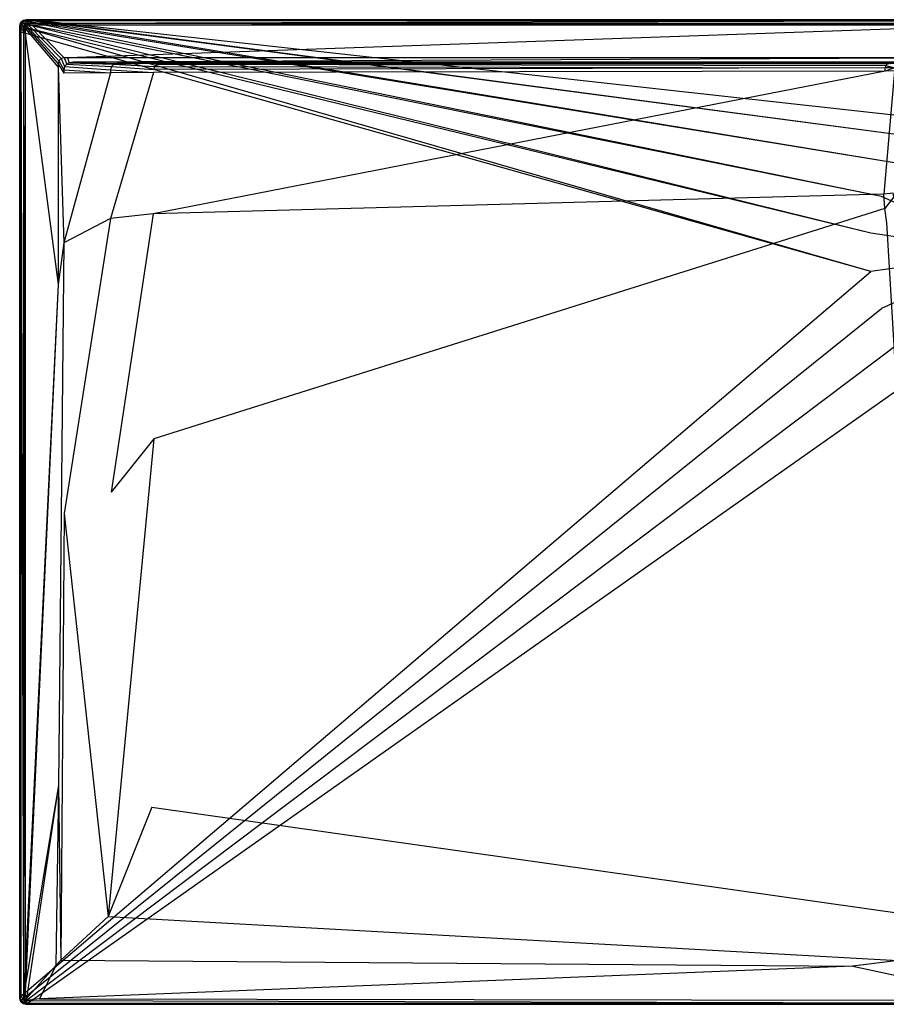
# Model space of a CAD drawing. Extents: x 0 to 1.8, y -0.9 to 0.
# Tile 1 of 8: x 0 to 0.79, y -0.9 to 0. Entities that reach past the tile are written whole.
import ezdxf

# ---------------------------------------------------------------- set-up
doc = ezdxf.new("R2010")
doc.units = 0
doc.layers.add('L0_WANNE_N_UDA1890ARA215V___0__', color=7, linetype='CONTINUOUS')

msp = doc.modelspace()

# ---------------------------------------------------------------- linework, layer by layer
at = {"layer": 'L0_WANNE_N_UDA1890ARA215V___0__', "color": 8}
for points, invisible_edges in [([(0.003013, -0.000802, 0.000751), (0.006025, 0, 0.01035), (0.006025, 0, 0.000751), (0.003013, -0.000802, 0.000751)], 13), ([(0.006025, 0, 0.01035), (0.003013, -0.000802, 0.000751), (0.003013, -0.000802, 0.01035), (0.006025, 0, 0.01035)], 14), ([(0.006025, 0), (0.003561, -0.001038), (0.003013, -0.000802), (0.006025, 0)], 13), ([(0.003013, -0.000802, 0.0115), (0.006025, 0, 0.01035), (0.003013, -0.000802, 0.01035), (0.003013, -0.000802, 0.0115)], 13), ([(0.006025, 0, 0.01035), (0.003013, -0.000802, 0.0115), (0.006025, 0, 0.0115), (0.006025, 0, 0.01035)], 14), ([(0.003571, -0.001763, 0.013975), (0.006025, 0, 0.0115), (0.003013, -0.000802, 0.0115), (0.003571, -0.001763, 0.013975)], 14), ([(0.003013, -0.000802), (0.006025, 0, 0.000751), (0.006025, 0), (0.003013, -0.000802)], 13), ([(0.006025, 0, 0.000751), (0.003013, -0.000802), (0.003013, -0.000802, 0.000751), (0.006025, 0, 0.000751)], 14), ([(0.003561, -0.001038), (0.006025, 0), (0.006616, -0.000196), (0.003561, -0.001038)], 14), ([(0.006162, -0.001036, 0.013975), (0.006025, 0, 0.0115), (0.003571, -0.001763, 0.013975), (0.006162, -0.001036, 0.013975)], 14), ([(0.006025, 0, 0.000751), (0.009788, 0), (0.006025, 0), (0.006025, 0, 0.000751)], 13), ([(0.009788, 0), (0.006025, 0, 0.000751), (0.009765, 0, 0.000751), (0.009788, 0)], 14), ([(0.009788, 0), (0.006616, -0.000196), (0.006025, 0), (0.009788, 0)], 13), ([(0.006025, 0, 0.000751), (0.009472, 0, 0.010344), (0.009765, 0, 0.000751), (0.006025, 0, 0.000751)], 13), ([(0.009472, 0, 0.010344), (0.006025, 0, 0.000751), (0.006025, 0, 0.01035), (0.009472, 0, 0.010344)], 14), ([(0.006025, 0, 0.01035), (0.009436, 0, 0.0115), (0.009472, 0, 0.010344), (0.006025, 0, 0.01035)], 13), ([(0.009436, 0, 0.0115), (0.006025, 0, 0.01035), (0.006025, 0, 0.0115), (0.009436, 0, 0.0115)], 14), ([(0.006162, -0.001036, 0.013975), (0.009436, 0, 0.0115), (0.006025, 0, 0.0115), (0.006162, -0.001036, 0.013975)], 13), ([(0.009436, 0, 0.0115), (0.006162, -0.001036, 0.013975), (0.009572, -0.001035, 0.013975), (0.009436, 0, 0.0115)], 14), ([(0.006616, -0.000196), (0.009788, 0), (0.010429, -0.00017), (0.006616, -0.000196)], 14), ([(0.009572, -0.001035, 0.013975), (0.9, 0, 0.0115), (0.009436, 0, 0.0115), (0.009572, -0.001035, 0.013975)], 13), ([(0.9, 0, 0.0115), (0.009472, 0, 0.010344), (0.009436, 0, 0.0115), (0.9, 0, 0.0115)], 14), ([(0.9, 0, 0.009683), (0.009765, 0, 0.000751), (0.009472, 0, 0.010344), (0.9, 0, 0.009683)], 14), ([(0.009472, 0, 0.010344), (0.9, 0, 0.0115), (0.9, 0, 0.009683), (0.009472, 0, 0.010344)], 13), ([(0.9, 0, 0.0115), (0.009572, -0.001035, 0.013975), (0.9, -0.001023, 0.013975), (0.9, 0, 0.0115)], 14), ([(0.009765, 0, 0.000751), (0.9, 0), (0.009788, 0), (0.009765, 0, 0.000751)], 13), ([(0.9, 0), (0.009765, 0, 0.000751), (0.9, 0, 0.000703), (0.9, 0)], 14), ([(0.009765, 0, 0.000751), (0.9, 0, 0.009683), (0.9, 0, 0.000703), (0.009765, 0, 0.000751)], 13), ([(0.9, 0), (0.010429, -0.00017), (0.009788, 0), (0.9, 0)], 13), ([(0.010429, -0.00017), (0.9, 0), (0.9, -0.000161), (0.010429, -0.00017)], 14), ([(0.000807, -0.002995, 0.01035), (0, -0.005989, 0.000751), (0, -0.005989, 0.01035), (0.000807, -0.002995, 0.01035)], 13), ([(0, -0.005989, 0.000751), (0.000807, -0.002995, 0.01035), (0.000807, -0.002995, 0.000751), (0, -0.005989, 0.000751)], 14), ([(0.000807, -0.002995), (0.000501, -0.006329), (0, -0.005989), (0.000807, -0.002995)], 13), ([(0.000807, -0.002995, 0.0115), (0, -0.005989, 0.01035), (0, -0.005989, 0.0115), (0.000807, -0.002995, 0.0115)], 13), ([(0, -0.005989, 0.01035), (0.000807, -0.002995, 0.0115), (0.000807, -0.002995, 0.01035), (0, -0.005989, 0.01035)], 14), ([(0.000807, -0.002995, 0.0115), (0, -0.005989, 0.0115), (0.001042, -0.006126, 0.013975), (0.000807, -0.002995, 0.0115)], 14), ([(0, -0.005989, 0.000751), (0.000807, -0.002995), (0, -0.005989), (0, -0.005989, 0.000751)], 13), ([(0.000807, -0.002995), (0, -0.005989, 0.000751), (0.000807, -0.002995, 0.000751), (0.000807, -0.002995)], 14), ([(0, -0.010762, 0.000751), (0, -0.005989), (0, -0.010762), (0, -0.010762, 0.000751)], 13), ([(0, -0.005989), (0, -0.010762, 0.000751), (0, -0.005989, 0.000751), (0, -0.005989)], 14), ([(0, -0.005989), (0.000501, -0.011157), (0, -0.010762), (0, -0.005989)], 13), ([(0.000501, -0.011157), (0, -0.005989), (0.000501, -0.006329), (0.000501, -0.011157)], 14), ([(0, -0.005989, 0.01035), (0, -0.010762, 0.000751), (0, -0.010762, 0.01035), (0, -0.005989, 0.01035)], 13), ([(0, -0.010762, 0.000751), (0, -0.005989, 0.01035), (0, -0.005989, 0.000751), (0, -0.010762, 0.000751)], 14), ([(0, -0.010762, 0.0115), (0.001042, -0.006126, 0.013975), (0, -0.005989, 0.0115), (0, -0.010762, 0.0115)], 14), ([(0, -0.010762, 0.0115), (0, -0.005989, 0.01035), (0, -0.010762, 0.01035), (0, -0.010762, 0.0115)], 13), ([(0, -0.005989, 0.01035), (0, -0.010762, 0.0115), (0, -0.005989, 0.0115), (0, -0.005989, 0.01035)], 14), ([(0.001042, -0.006126, 0.013975), (0, -0.010762, 0.0115), (0.001042, -0.010897, 0.013975), (0.001042, -0.006126, 0.013975)], 13), ([(0.000501, -0.006329), (0.000807, -0.002995), (0.001325, -0.00328), (0.000501, -0.006329)], 14), ([(0.001325, -0.00328), (0.777469, -0.19523), (0.000501, -0.006329), (0.001325, -0.00328)], 13), ([(0.000501, -0.006329), (0.777469, -0.230255), (0.000501, -0.011157), (0.000501, -0.006329)], 13), ([(0.777469, -0.230255), (0.000501, -0.006329), (0.777469, -0.19523), (0.777469, -0.230255)], 14), ([(0.000807, -0.002995, 0.000751), (0.003013, -0.000802, 0.01035), (0.003013, -0.000802, 0.000751), (0.000807, -0.002995, 0.000751)], 13), ([(0.003013, -0.000802, 0.01035), (0.000807, -0.002995, 0.000751), (0.000807, -0.002995, 0.01035), (0.003013, -0.000802, 0.01035)], 14), ([(0.003013, -0.000802), (0.001325, -0.00328), (0.000807, -0.002995), (0.003013, -0.000802)], 13), ([(0.000807, -0.002995, 0.01035), (0.003013, -0.000802, 0.0115), (0.003013, -0.000802, 0.01035), (0.000807, -0.002995, 0.01035)], 13), ([(0.003013, -0.000802, 0.0115), (0.000807, -0.002995, 0.01035), (0.000807, -0.002995, 0.0115), (0.003013, -0.000802, 0.0115)], 14), ([(0.000807, -0.002995, 0.0115), (0.003571, -0.001763, 0.013975), (0.003013, -0.000802, 0.0115), (0.000807, -0.002995, 0.0115)], 13), ([(0.000807, -0.002995), (0.003013, -0.000802, 0.000751), (0.003013, -0.000802), (0.000807, -0.002995)], 13), ([(0.003013, -0.000802, 0.000751), (0.000807, -0.002995), (0.000807, -0.002995, 0.000751), (0.003013, -0.000802, 0.000751)], 14), ([(0.003571, -0.001763, 0.013975), (0.000807, -0.002995, 0.0115), (0.001774, -0.00355, 0.013975), (0.003571, -0.001763, 0.013975)], 14), ([(0.000807, -0.002995, 0.0115), (0.001042, -0.006126, 0.013975), (0.001774, -0.00355, 0.013975), (0.000807, -0.002995, 0.0115)], 14), ([(0.003515, -0.006449, 0.015), (0.001774, -0.00355, 0.013975), (0.001042, -0.006126, 0.013975), (0.003515, -0.006449, 0.015)], 13), ([(0.003515, -0.011217, 0.015), (0.001042, -0.006126, 0.013975), (0.001042, -0.010897, 0.013975), (0.003515, -0.011217, 0.015)], 13), ([(0.001042, -0.006126, 0.013975), (0.003515, -0.011217, 0.015), (0.003515, -0.006449, 0.015), (0.001042, -0.006126, 0.013975)], 14), ([(0.001325, -0.00328), (0.003013, -0.000802), (0.003561, -0.001038), (0.001325, -0.00328)], 14), ([(0.003561, -0.001038), (0.787396, -0.161625), (0.001325, -0.00328), (0.003561, -0.001038)], 13), ([(0.777469, -0.19523), (0.001325, -0.00328), (0.787396, -0.161625), (0.777469, -0.19523)], 14), ([(0.003958, -0.004803, 0.015), (0.003571, -0.001763, 0.013975), (0.001774, -0.00355, 0.013975), (0.003958, -0.004803, 0.015)], 13), ([(0.001774, -0.00355, 0.013975), (0.003515, -0.006449, 0.015), (0.003958, -0.004803, 0.015), (0.001774, -0.00355, 0.013975)], 14), ([(0.00494, -0.007984, 0.015), (0.003958, -0.004803, 0.015), (0.003515, -0.006449, 0.015), (0.00494, -0.007984, 0.015)], 13), ([(0.00494, -0.012593, 0.015), (0.003515, -0.006449, 0.015), (0.003515, -0.011217, 0.015), (0.00494, -0.012593, 0.015)], 13), ([(0.003515, -0.006449, 0.015), (0.00494, -0.012593, 0.015), (0.00494, -0.007984, 0.015), (0.003515, -0.006449, 0.015)], 14), ([(0.006616, -0.000196), (0.806445, -0.13216), (0.003561, -0.001038), (0.006616, -0.000196)], 13), ([(0.787396, -0.161625), (0.003561, -0.001038), (0.806445, -0.13216), (0.787396, -0.161625)], 14), ([(0.004832, -0.003935, 0.015), (0.006162, -0.001036, 0.013975), (0.003571, -0.001763, 0.013975), (0.004832, -0.003935, 0.015)], 13), ([(0.003571, -0.001763, 0.013975), (0.003958, -0.004803, 0.015), (0.004832, -0.003935, 0.015), (0.003571, -0.001763, 0.013975)], 14), ([(0.005398, -0.006285, 0.015), (0.004832, -0.003935, 0.015), (0.003958, -0.004803, 0.015), (0.005398, -0.006285, 0.015)], 13), ([(0.003958, -0.004803, 0.015), (0.00494, -0.007984, 0.015), (0.005398, -0.006285, 0.015), (0.003958, -0.004803, 0.015)], 14), ([(0.006162, -0.001036, 0.013975), (0.004832, -0.003935, 0.015), (0.006488, -0.003494, 0.015), (0.006162, -0.001036, 0.013975)], 14), ([(0.006323, -0.005365, 0.015), (0.006488, -0.003494, 0.015), (0.004832, -0.003935, 0.015), (0.006323, -0.005365, 0.015)], 13), ([(0.004832, -0.003935, 0.015), (0.005398, -0.006285, 0.015), (0.006323, -0.005365, 0.015), (0.004832, -0.003935, 0.015)], 14), ([(0.035078, -0.040437, 0.015), (0.005398, -0.006285, 0.015), (0.00494, -0.007984, 0.015), (0.035078, -0.040437, 0.015)], 13), ([(0.035078, -0.043536, 0.015), (0.00494, -0.007984, 0.015), (0.00494, -0.012593, 0.015), (0.035078, -0.043536, 0.015)], 13), ([(0.00494, -0.007984, 0.015), (0.035078, -0.043536, 0.015), (0.035078, -0.040437, 0.015), (0.00494, -0.007984, 0.015)], 14), ([(0.035835, -0.03763, 0.015), (0.006323, -0.005365, 0.015), (0.005398, -0.006285, 0.015), (0.035835, -0.03763, 0.015)], 13), ([(0.005398, -0.006285, 0.015), (0.035078, -0.040437, 0.015), (0.035835, -0.03763, 0.015), (0.005398, -0.006285, 0.015)], 14), ([(0.006488, -0.003494, 0.015), (0.009572, -0.001035, 0.013975), (0.006162, -0.001036, 0.013975), (0.006488, -0.003494, 0.015)], 13), ([(0.006488, -0.003494, 0.015), (0.006323, -0.005365, 0.015), (0.008032, -0.00491, 0.015), (0.006488, -0.003494, 0.015)], 14), ([(0.037855, -0.035621, 0.015), (0.008032, -0.00491, 0.015), (0.006323, -0.005365, 0.015), (0.037855, -0.035621, 0.015)], 13), ([(0.006323, -0.005365, 0.015), (0.035835, -0.03763, 0.015), (0.037855, -0.035621, 0.015), (0.006323, -0.005365, 0.015)], 14), ([(0.009572, -0.001035, 0.013975), (0.006488, -0.003494, 0.015), (0.009895, -0.003494, 0.015), (0.009572, -0.001035, 0.013975)], 14), ([(0.008032, -0.00491, 0.015), (0.009895, -0.003494, 0.015), (0.006488, -0.003494, 0.015), (0.008032, -0.00491, 0.015)], 13), ([(0.010429, -0.00017), (0.833073, -0.109224), (0.006616, -0.000196), (0.010429, -0.00017)], 13), ([(0.806445, -0.13216), (0.006616, -0.000196), (0.833073, -0.109224), (0.806445, -0.13216)], 14), ([(0.009895, -0.003494, 0.015), (0.008032, -0.00491, 0.015), (0.011425, -0.00491, 0.015), (0.009895, -0.003494, 0.015)], 14), ([(0.04068, -0.034869, 0.015), (0.011425, -0.00491, 0.015), (0.008032, -0.00491, 0.015), (0.04068, -0.034869, 0.015)], 13), ([(0.008032, -0.00491, 0.015), (0.037855, -0.035621, 0.015), (0.04068, -0.034869, 0.015), (0.008032, -0.00491, 0.015)], 14), ([(0.009895, -0.003494, 0.015), (0.9, -0.001023, 0.013975), (0.009572, -0.001035, 0.013975), (0.009895, -0.003494, 0.015)], 13), ([(0.9, -0.001023, 0.013975), (0.009895, -0.003494, 0.015), (0.9, -0.003494, 0.015), (0.9, -0.001023, 0.013975)], 14), ([(0.011425, -0.00491, 0.015), (0.9, -0.003494, 0.015), (0.009895, -0.003494, 0.015), (0.011425, -0.00491, 0.015)], 13), ([(0.9, -0.000161), (0.865124, -0.094674), (0.010429, -0.00017), (0.9, -0.000161)], 13), ([(0.833073, -0.109224), (0.010429, -0.00017), (0.865124, -0.094674), (0.833073, -0.109224)], 14), ([(0.9, -0.003494, 0.015), (0.011425, -0.00491, 0.015), (0.9, -0.00491, 0.015), (0.9, -0.003494, 0.015)], 14), ([(0.043792, -0.034869, 0.015), (0.9, -0.00491, 0.015), (0.011425, -0.00491, 0.015), (0.043792, -0.034869, 0.015)], 13), ([(0.011425, -0.00491, 0.015), (0.04068, -0.034869, 0.015), (0.043792, -0.034869, 0.015), (0.011425, -0.00491, 0.015)], 14), ([(0.9, -0.00491, 0.015), (0.043792, -0.034869, 0.015), (0.9, -0.034869, 0.015), (0.9, -0.00491, 0.015)], 14), ([(0, -0.894011, 0.000751), (0, -0.010762), (0, -0.894011), (0, -0.894011, 0.000751)], 13), ([(0, -0.010762), (0, -0.894011, 0.000751), (0, -0.010762, 0.000751), (0, -0.010762)], 14), ([(0, -0.010762), (0.000519, -0.893061), (0, -0.894011), (0, -0.010762)], 13), ([(0.000519, -0.893061), (0, -0.010762), (0.000501, -0.011157), (0.000519, -0.893061)], 14), ([(0, -0.010762, 0.01035), (0, -0.894011, 0.000751), (0, -0.894011, 0.01035), (0, -0.010762, 0.01035)], 13), ([(0, -0.894011, 0.000751), (0, -0.010762, 0.01035), (0, -0.010762, 0.000751), (0, -0.894011, 0.000751)], 14), ([(0.001042, -0.893874, 0.013975), (0, -0.010762, 0.0115), (0, -0.894011, 0.0115), (0.001042, -0.893874, 0.013975)], 13), ([(0, -0.010762, 0.0115), (0.001042, -0.893874, 0.013975), (0.001042, -0.010897, 0.013975), (0, -0.010762, 0.0115)], 14), ([(0, -0.010762, 0.0115), (0, -0.894011, 0.01035), (0, -0.894011, 0.0115), (0, -0.010762, 0.0115)], 13), ([(0, -0.894011, 0.01035), (0, -0.010762, 0.0115), (0, -0.010762, 0.01035), (0, -0.894011, 0.01035)], 14), ([(0.777469, -0.230255), (0.000519, -0.893061), (0.000501, -0.011157), (0.777469, -0.230255)], 13), ([(0.003515, -0.893551, 0.015), (0.001042, -0.010897, 0.013975), (0.001042, -0.893874, 0.013975), (0.003515, -0.893551, 0.015)], 13), ([(0.001042, -0.010897, 0.013975), (0.003515, -0.893551, 0.015), (0.003515, -0.011217, 0.015), (0.001042, -0.010897, 0.013975)], 14), ([(0.00494, -0.868921, 0.015), (0.003515, -0.011217, 0.015), (0.003515, -0.893551, 0.015), (0.00494, -0.868921, 0.015)], 13), ([(0.003515, -0.011217, 0.015), (0.00494, -0.868921, 0.015), (0.00494, -0.012593, 0.015), (0.003515, -0.011217, 0.015)], 14), ([(0.035078, -0.24196, 0.015), (0.00494, -0.012593, 0.015), (0.00494, -0.868921, 0.015), (0.035078, -0.24196, 0.015)], 13), ([(0.00494, -0.012593, 0.015), (0.035078, -0.24196, 0.015), (0.035078, -0.043536, 0.015), (0.00494, -0.012593, 0.015)], 14), ([(0.040976, -0.042924, 0.015), (0.037855, -0.035621, 0.015), (0.035835, -0.03763, 0.015), (0.040976, -0.042924, 0.015)], 13), ([(0.043181, -0.040731, 0.015), (0.04068, -0.034869, 0.015), (0.037855, -0.035621, 0.015), (0.043181, -0.040731, 0.015)], 13), ([(0.037855, -0.035621, 0.015), (0.040976, -0.042924, 0.015), (0.043181, -0.040731, 0.015), (0.037855, -0.035621, 0.015)], 14), ([(0.04068, -0.034869, 0.015), (0.043181, -0.040731, 0.015), (0.045276, -0.039364, 0.015), (0.04068, -0.034869, 0.015)], 14), ([(0.045276, -0.039364, 0.015), (0.043792, -0.034869, 0.015), (0.04068, -0.034869, 0.015), (0.045276, -0.039364, 0.015)], 13), ([(0.049259, -0.03886, 0.015), (0.9, -0.034869, 0.015), (0.043792, -0.034869, 0.015), (0.049259, -0.03886, 0.015)], 13), ([(0.043792, -0.034869, 0.015), (0.045276, -0.039364, 0.015), (0.049259, -0.03886, 0.015), (0.043792, -0.034869, 0.015)], 14), ([(0.9, -0.034869, 0.015), (0.049259, -0.03886, 0.015), (0.9, -0.038963, 0.015), (0.9, -0.034869, 0.015)], 14), ([(0.040169, -0.045918, 0.015), (0.035835, -0.03763, 0.015), (0.035078, -0.040437, 0.015), (0.040169, -0.045918, 0.015)], 13), ([(0.040169, -0.048762, 0.015), (0.035078, -0.040437, 0.015), (0.035078, -0.043536, 0.015), (0.040169, -0.048762, 0.015)], 13), ([(0.035078, -0.040437, 0.015), (0.040169, -0.048762, 0.015), (0.040169, -0.045918, 0.015), (0.035078, -0.040437, 0.015)], 14), ([(0.040169, -0.204057, 0.015), (0.035078, -0.043536, 0.015), (0.035078, -0.24196, 0.015), (0.040169, -0.204057, 0.015)], 13), ([(0.035078, -0.043536, 0.015), (0.040169, -0.204057, 0.015), (0.040169, -0.048762, 0.015), (0.035078, -0.043536, 0.015)], 14), ([(0.035835, -0.03763, 0.015), (0.040169, -0.045918, 0.015), (0.040976, -0.042924, 0.015), (0.035835, -0.03763, 0.015)], 14), ([(0.083089, -0.045784, 0.014865), (0.040976, -0.042924, 0.015), (0.040169, -0.045918, 0.015), (0.083089, -0.045784, 0.014865)], 13), ([(0.083878, -0.042857, 0.014864), (0.043181, -0.040731, 0.015), (0.040976, -0.042924, 0.015), (0.083878, -0.042857, 0.014864)], 13), ([(0.040976, -0.042924, 0.015), (0.083089, -0.045784, 0.014865), (0.083878, -0.042857, 0.014864), (0.040976, -0.042924, 0.015)], 14), ([(0.086034, -0.040713, 0.014862), (0.045276, -0.039364, 0.015), (0.043181, -0.040731, 0.015), (0.086034, -0.040713, 0.014862)], 13), ([(0.043181, -0.040731, 0.015), (0.083878, -0.042857, 0.014864), (0.086034, -0.040713, 0.014862), (0.043181, -0.040731, 0.015)], 14), ([(0.088979, -0.039929, 0.014861), (0.049259, -0.03886, 0.015), (0.045276, -0.039364, 0.015), (0.088979, -0.039929, 0.014861)], 13), ([(0.045276, -0.039364, 0.015), (0.086034, -0.040713, 0.014862), (0.088979, -0.039929, 0.014861), (0.045276, -0.039364, 0.015)], 14), ([(0.9, -0.038963, 0.015), (0.049259, -0.03886, 0.015), (0.9, -0.039929, 0.014301), (0.9, -0.038963, 0.015)], 14), ([(0.9, -0.039929, 0.014301), (0.049259, -0.03886, 0.015), (0.091894, -0.039562, 0.014861), (0.9, -0.039929, 0.014301)], 14), ([(0.049259, -0.03886, 0.015), (0.088979, -0.039929, 0.014861), (0.091894, -0.039562, 0.014861), (0.049259, -0.03886, 0.015)], 14), ([(0.122266, -0.045455, 0.013053), (0.083878, -0.042857, 0.014864), (0.083089, -0.045784, 0.014865), (0.122266, -0.045455, 0.013053)], 13), ([(0.12301, -0.042692, 0.013049), (0.086034, -0.040713, 0.014862), (0.083878, -0.042857, 0.014864), (0.12301, -0.042692, 0.013049)], 13), ([(0.083878, -0.042857, 0.014864), (0.122266, -0.045455, 0.013053), (0.12301, -0.042692, 0.013049), (0.083878, -0.042857, 0.014864)], 14), ([(0.127825, -0.039929, 0.013113), (0.088979, -0.039929, 0.014861), (0.086034, -0.040713, 0.014862), (0.127825, -0.039929, 0.013113)], 14), ([(0.127825, -0.039929, 0.013113), (0.086034, -0.040713, 0.014862), (0.125045, -0.040669, 0.013045), (0.127825, -0.039929, 0.013113)], 14), ([(0.086034, -0.040713, 0.014862), (0.12301, -0.042692, 0.013049), (0.125045, -0.040669, 0.013045), (0.086034, -0.040713, 0.014862)], 14), ([(0.13037, -0.039628, 0.01323), (0.091894, -0.039562, 0.014861), (0.088979, -0.039929, 0.014861), (0.13037, -0.039628, 0.01323)], 14), ([(0.13037, -0.039628, 0.01323), (0.088979, -0.039929, 0.014861), (0.127825, -0.039929, 0.013113), (0.13037, -0.039628, 0.01323)], 14), ([(0.091894, -0.039562, 0.014861), (0.9, -0.039929, 0.012843), (0.9, -0.039929, 0.014301), (0.091894, -0.039562, 0.014861)], 14), ([(0.091894, -0.039562, 0.014861), (0.13037, -0.039628, 0.01323), (0.9, -0.039929, 0.012843), (0.091894, -0.039562, 0.014861)], 14), ([(0.790621, -0.044025, 0.00519), (0.12301, -0.042692, 0.013049), (0.122266, -0.045455, 0.013053), (0.790621, -0.044025, 0.00519)], 13), ([(0.790621, -0.044025, 0.00519), (0.122266, -0.045455, 0.013053), (0.122266, -0.048312, 0.013062), (0.790621, -0.044025, 0.00519)], 14), ([(0.790621, -0.04692, 0.005227), (0.790621, -0.044025, 0.00519), (0.122266, -0.048312, 0.013062), (0.790621, -0.04692, 0.005227)], 14), ([(0.791173, -0.041977, 0.005174), (0.125045, -0.040669, 0.013045), (0.12301, -0.042692, 0.013049), (0.791173, -0.041977, 0.005174)], 13), ([(0.12301, -0.042692, 0.013049), (0.790621, -0.044025, 0.00519), (0.791173, -0.041977, 0.005174), (0.12301, -0.042692, 0.013049)], 14), ([(0.794741, -0.039929, 0.005528), (0.127825, -0.039929, 0.013113), (0.125045, -0.040669, 0.013045), (0.794741, -0.039929, 0.005528)], 14), ([(0.794741, -0.039929, 0.005528), (0.125045, -0.040669, 0.013045), (0.792681, -0.040478, 0.005156), (0.794741, -0.039929, 0.005528)], 14), ([(0.125045, -0.040669, 0.013045), (0.791173, -0.041977, 0.005174), (0.792681, -0.040478, 0.005156), (0.125045, -0.040669, 0.013045)], 14), ([(0.795682, -0.039915, 0.00671), (0.13037, -0.039628, 0.01323), (0.127825, -0.039929, 0.013113), (0.795682, -0.039915, 0.00671)], 14), ([(0.127825, -0.039929, 0.013113), (0.794741, -0.039929, 0.005528), (0.795682, -0.039915, 0.00671), (0.127825, -0.039929, 0.013113)], 14), ([(0.13037, -0.039628, 0.01323), (0.9, -0.039929, 0.007258), (0.9, -0.039929, 0.012843), (0.13037, -0.039628, 0.01323)], 14), ([(0.13037, -0.039628, 0.01323), (0.795682, -0.039915, 0.00671), (0.9, -0.039929, 0.007258), (0.13037, -0.039628, 0.01323)], 14), ([(0.799128, -0.043953, 0.004797), (0.791173, -0.041977, 0.005174), (0.790621, -0.044025, 0.00519), (0.799128, -0.043953, 0.004797)], 13), ([(0.790621, -0.04692, 0.005227), (0.799128, -0.043953, 0.004797), (0.790621, -0.044025, 0.00519), (0.790621, -0.04692, 0.005227)], 13), ([(0.799128, -0.043953, 0.004797), (0.790621, -0.04692, 0.005227), (0.799128, -0.046851, 0.004835), (0.799128, -0.043953, 0.004797)], 14), ([(0.79967, -0.041941, 0.00478), (0.792681, -0.040478, 0.005156), (0.791173, -0.041977, 0.005174), (0.79967, -0.041941, 0.00478)], 13), ([(0.791173, -0.041977, 0.005174), (0.799128, -0.043953, 0.004797), (0.79967, -0.041941, 0.00478), (0.791173, -0.041977, 0.005174)], 14), ([(0.040169, -0.045918, 0.015), (0.083089, -0.048632, 0.014867), (0.083089, -0.045784, 0.014865), (0.040169, -0.045918, 0.015)], 14), ([(0.083089, -0.048632, 0.014867), (0.040169, -0.045918, 0.015), (0.040169, -0.048762, 0.015), (0.083089, -0.048632, 0.014867)], 13), ([(0.083089, -0.048632, 0.014867), (0.040169, -0.048762, 0.015), (0.040169, -0.204057, 0.015), (0.083089, -0.048632, 0.014867)], 14), ([(0.083089, -0.048632, 0.014867), (0.040169, -0.204057, 0.015), (0.083089, -0.181676, 0.014968), (0.083089, -0.048632, 0.014867)], 14), ([(0.083089, -0.045784, 0.014865), (0.122266, -0.048312, 0.013062), (0.122266, -0.045455, 0.013053), (0.083089, -0.045784, 0.014865)], 14), ([(0.122266, -0.048312, 0.013062), (0.083089, -0.045784, 0.014865), (0.083089, -0.048632, 0.014867), (0.122266, -0.048312, 0.013062)], 13), ([(0.122266, -0.048312, 0.013062), (0.083089, -0.048632, 0.014867), (0.083089, -0.181676, 0.014968), (0.122266, -0.048312, 0.013062)], 14), ([(0.122266, -0.048312, 0.013062), (0.083089, -0.181676, 0.014968), (0.122072, -0.177515, 0.0134), (0.122266, -0.048312, 0.013062)], 14), ([(0.790621, -0.04692, 0.005227), (0.122266, -0.048312, 0.013062), (0.122072, -0.177515, 0.0134), (0.790621, -0.04692, 0.005227)], 14), ([(0.790621, -0.04692, 0.005227), (0.122072, -0.177515, 0.0134), (0.789587, -0.159456, 0.006596), (0.790621, -0.04692, 0.005227)], 14), ([(0.799128, -0.046851, 0.004835), (0.790621, -0.04692, 0.005227), (0.789587, -0.159456, 0.006596), (0.799128, -0.046851, 0.004835)], 14), ([(0.799128, -0.046851, 0.004835), (0.789587, -0.159456, 0.006596), (0.798053, -0.158552, 0.006256), (0.799128, -0.046851, 0.004835)], 14), ([(0.9, -0.212743), (0.787396, -0.161625), (0.806445, -0.13216), (0.9, -0.212743)], 14), ([(0.789587, -0.159456, 0.006596), (0.122072, -0.177515, 0.0134), (0.122498, -0.383199, 0.013404), (0.789587, -0.159456, 0.006596)], 14), ([(0.790238, -0.17248, 0.006611), (0.789587, -0.159456, 0.006596), (0.122498, -0.383199, 0.013404), (0.790238, -0.17248, 0.006611)], 14), ([(0.9, -0.212743), (0.777469, -0.19523), (0.787396, -0.161625), (0.9, -0.212743)], 14), ([(0.798053, -0.158552, 0.006256), (0.789587, -0.159456, 0.006596), (0.790238, -0.17248, 0.006611), (0.798053, -0.158552, 0.006256)], 14), ([(0.798715, -0.161937, 0.006272), (0.798053, -0.158552, 0.006256), (0.790238, -0.17248, 0.006611), (0.798715, -0.161937, 0.006272)], 14), ([(0.798715, -0.161937, 0.006272), (0.790238, -0.17248, 0.006611), (0.792281, -0.185532, 0.006629), (0.798715, -0.161937, 0.006272)], 14), ([(0.083463, -0.431748, 0.014969), (0.122072, -0.177515, 0.0134), (0.083089, -0.181676, 0.014968), (0.083463, -0.431748, 0.014969)], 13), ([(0.122072, -0.177515, 0.0134), (0.083463, -0.431748, 0.014969), (0.122498, -0.383199, 0.013404), (0.122072, -0.177515, 0.0134)], 14), ([(0.790238, -0.17248, 0.006611), (0.122498, -0.383199, 0.013404), (0.120727, -0.719906, 0.013408), (0.790238, -0.17248, 0.006611)], 14), ([(0.792281, -0.185532, 0.006629), (0.790238, -0.17248, 0.006611), (0.120727, -0.719906, 0.013408), (0.792281, -0.185532, 0.006629)], 14), ([(0.040531, -0.451219, 0.015), (0.083089, -0.181676, 0.014968), (0.040169, -0.204057, 0.015), (0.040531, -0.451219, 0.015)], 13), ([(0.083089, -0.181676, 0.014968), (0.040531, -0.451219, 0.015), (0.083463, -0.431748, 0.014969), (0.083089, -0.181676, 0.014968)], 14), ([(0.823842, -0.720383, 0.013423), (0.792281, -0.185532, 0.006629), (0.120727, -0.719906, 0.013408), (0.823842, -0.720383, 0.013423)], 14), ([(0.9, -0.212743), (0.777469, -0.230255), (0.777469, -0.19523), (0.9, -0.212743)], 14), ([(0.035452, -0.699792, 0.015), (0.040169, -0.204057, 0.015), (0.035078, -0.24196, 0.015), (0.035452, -0.699792, 0.015)], 13), ([(0.040169, -0.204057, 0.015), (0.035452, -0.699792, 0.015), (0.040531, -0.451219, 0.015), (0.040169, -0.204057, 0.015)], 14), ([(0.9, -0.212743), (0.787396, -0.263861), (0.777469, -0.230255), (0.9, -0.212743)], 14), ([(0.9, -0.212743), (0.806445, -0.293325), (0.787396, -0.263861), (0.9, -0.212743)], 14), ([(0.000519, -0.893061), (0.777469, -0.230255), (0.787396, -0.263861), (0.000519, -0.893061)], 14), ([(0.00538, -0.881879, 0.015), (0.035078, -0.24196, 0.015), (0.00494, -0.868921, 0.015), (0.00538, -0.881879, 0.015)], 13), ([(0.035078, -0.24196, 0.015), (0.00538, -0.881879, 0.015), (0.035452, -0.699792, 0.015), (0.035078, -0.24196, 0.015)], 14), ([(0.787396, -0.263861), (0.001359, -0.896103), (0.000519, -0.893061), (0.787396, -0.263861)], 13), ([(0.001359, -0.896103), (0.787396, -0.263861), (0.806445, -0.293325), (0.001359, -0.896103)], 14), ([(0.806445, -0.293325), (0.003608, -0.898333), (0.001359, -0.896103), (0.806445, -0.293325)], 13), ([(0.003608, -0.898333), (0.806445, -0.293325), (0.833073, -0.316261), (0.003608, -0.898333)], 14), ([(0.833073, -0.316261), (0.006673, -0.89916), (0.003608, -0.898333), (0.833073, -0.316261)], 13), ([(0.006673, -0.89916), (0.833073, -0.316261), (0.865124, -0.330811), (0.006673, -0.89916)], 14), ([(0.865124, -0.330811), (0.9, -0.899169), (0.006673, -0.89916), (0.865124, -0.330811)], 13), ([(0.122498, -0.383199, 0.013404), (0.083463, -0.431748, 0.014969), (0.080813, -0.819657, 0.01497), (0.122498, -0.383199, 0.013404)], 14), ([(0.122498, -0.383199, 0.013404), (0.080813, -0.819657, 0.01497), (0.120727, -0.719906, 0.013408), (0.122498, -0.383199, 0.013404)], 14), ([(0.040531, -0.451219, 0.015), (0.080813, -0.819657, 0.01497), (0.083463, -0.431748, 0.014969), (0.040531, -0.451219, 0.015)], 14), ([(0.035452, -0.699792, 0.015), (0.037585, -0.859609, 0.015), (0.040531, -0.451219, 0.015), (0.035452, -0.699792, 0.015)], 14), ([(0.080813, -0.819657, 0.01497), (0.040531, -0.451219, 0.015), (0.037585, -0.859609, 0.015), (0.080813, -0.819657, 0.01497)], 13), ([(0.006105, -0.894648, 0.015), (0.035452, -0.699792, 0.015), (0.00538, -0.881879, 0.015), (0.006105, -0.894648, 0.015)], 13), ([(0.035452, -0.699792, 0.015), (0.006105, -0.894648, 0.015), (0.033036, -0.864672, 0.015), (0.035452, -0.699792, 0.015)], 14), ([(0.037585, -0.859609, 0.015), (0.035452, -0.699792, 0.015), (0.033036, -0.864672, 0.015), (0.037585, -0.859609, 0.015)], 13), ([(0.828142, -0.820124, 0.014971), (0.120727, -0.719906, 0.013408), (0.080813, -0.819657, 0.01497), (0.828142, -0.820124, 0.014971)], 13), ([(0.120727, -0.719906, 0.013408), (0.828142, -0.820124, 0.014971), (0.823842, -0.720383, 0.013423), (0.120727, -0.719906, 0.013408)], 14), ([(0.802663, -0.860071, 0.015), (0.080813, -0.819657, 0.01497), (0.037585, -0.859609, 0.015), (0.802663, -0.860071, 0.015)], 13), ([(0.080813, -0.819657, 0.01497), (0.802663, -0.860071, 0.015), (0.828142, -0.820124, 0.014971), (0.080813, -0.819657, 0.01497)], 14), ([(0.761297, -0.865131, 0.015), (0.037585, -0.859609, 0.015), (0.033036, -0.864672, 0.015), (0.761297, -0.865131, 0.015)], 13), ([(0.037585, -0.859609, 0.015), (0.761297, -0.865131, 0.015), (0.802663, -0.860071, 0.015), (0.037585, -0.859609, 0.015)], 14), ([(0.9, -0.865131, 0.015), (0.802663, -0.860071, 0.015), (0.761297, -0.865131, 0.015), (0.9, -0.865131, 0.015)], 13), ([(0.003958, -0.895197, 0.015), (0.00494, -0.868921, 0.015), (0.003515, -0.893551, 0.015), (0.003958, -0.895197, 0.015)], 13), ([(0.00494, -0.868921, 0.015), (0.003958, -0.895197, 0.015), (0.00538, -0.881879, 0.015), (0.00494, -0.868921, 0.015)], 14), ([(0.018068, -0.89509, 0.015), (0.033036, -0.864672, 0.015), (0.006105, -0.894648, 0.015), (0.018068, -0.89509, 0.015)], 13), ([(0.033036, -0.864672, 0.015), (0.018068, -0.89509, 0.015), (0.761297, -0.865131, 0.015), (0.033036, -0.864672, 0.015)], 14), ([(0.9, -0.89509, 0.015), (0.761297, -0.865131, 0.015), (0.018068, -0.89509, 0.015), (0.9, -0.89509, 0.015)], 13), ([(0.761297, -0.865131, 0.015), (0.9, -0.89509, 0.015), (0.9, -0.865131, 0.015), (0.761297, -0.865131, 0.015)], 14), ([(0.004832, -0.896065, 0.015), (0.00538, -0.881879, 0.015), (0.003958, -0.895197, 0.015), (0.004832, -0.896065, 0.015)], 13), ([(0.00538, -0.881879, 0.015), (0.004832, -0.896065, 0.015), (0.006105, -0.894648, 0.015), (0.00538, -0.881879, 0.015)], 14), ([(0.000519, -0.893061), (0.000807, -0.897005), (0, -0.894011), (0.000519, -0.893061)], 13), ([(0.001042, -0.893874, 0.013975), (0, -0.894011, 0.0115), (0.001774, -0.896451, 0.013975), (0.001042, -0.893874, 0.013975)], 14), ([(0.000807, -0.897005, 0.000751), (0, -0.894011), (0.000807, -0.897005), (0.000807, -0.897005, 0.000751)], 13), ([(0, -0.894011), (0.000807, -0.897005, 0.000751), (0, -0.894011, 0.000751), (0, -0.894011)], 14), ([(0, -0.894011, 0.01035), (0.000807, -0.897005, 0.000751), (0.000807, -0.897005, 0.01035), (0, -0.894011, 0.01035)], 13), ([(0.000807, -0.897005, 0.000751), (0, -0.894011, 0.01035), (0, -0.894011, 0.000751), (0.000807, -0.897005, 0.000751)], 14), ([(0, -0.894011, 0.0115), (0.000807, -0.897005, 0.0115), (0.001774, -0.896451, 0.013975), (0, -0.894011, 0.0115)], 14), ([(0, -0.894011, 0.0115), (0.000807, -0.897005, 0.01035), (0.000807, -0.897005, 0.0115), (0, -0.894011, 0.0115)], 13), ([(0.000807, -0.897005, 0.01035), (0, -0.894011, 0.0115), (0, -0.894011, 0.01035), (0.000807, -0.897005, 0.01035)], 14), ([(0.000807, -0.897005), (0.000519, -0.893061), (0.001359, -0.896103), (0.000807, -0.897005)], 14), ([(0.001359, -0.896103), (0.003013, -0.899198), (0.000807, -0.897005), (0.001359, -0.896103)], 13), ([(0.003013, -0.899198, 0.0115), (0.001774, -0.896451, 0.013975), (0.000807, -0.897005, 0.0115), (0.003013, -0.899198, 0.0115)], 13), ([(0.003013, -0.899198), (0.000807, -0.897005, 0.000751), (0.000807, -0.897005), (0.003013, -0.899198)], 13), ([(0.000807, -0.897005, 0.000751), (0.003013, -0.899198), (0.003013, -0.899198, 0.000751), (0.000807, -0.897005, 0.000751)], 14), ([(0.003013, -0.899198, 0.000751), (0.000807, -0.897005, 0.01035), (0.000807, -0.897005, 0.000751), (0.003013, -0.899198, 0.000751)], 13), ([(0.000807, -0.897005, 0.01035), (0.003013, -0.899198, 0.000751), (0.003013, -0.899198, 0.01035), (0.000807, -0.897005, 0.01035)], 14), ([(0.003013, -0.899198, 0.01035), (0.000807, -0.897005, 0.0115), (0.000807, -0.897005, 0.01035), (0.003013, -0.899198, 0.01035)], 13), ([(0.000807, -0.897005, 0.0115), (0.003013, -0.899198, 0.01035), (0.003013, -0.899198, 0.0115), (0.000807, -0.897005, 0.0115)], 14), ([(0.001774, -0.896451, 0.013975), (0.003515, -0.893551, 0.015), (0.001042, -0.893874, 0.013975), (0.001774, -0.896451, 0.013975)], 13), ([(0.003013, -0.899198), (0.001359, -0.896103), (0.003608, -0.898333), (0.003013, -0.899198)], 14), ([(0.003515, -0.893551, 0.015), (0.001774, -0.896451, 0.013975), (0.003958, -0.895197, 0.015), (0.003515, -0.893551, 0.015)], 14), ([(0.003571, -0.898237, 0.013975), (0.003958, -0.895197, 0.015), (0.001774, -0.896451, 0.013975), (0.003571, -0.898237, 0.013975)], 13), ([(0.001774, -0.896451, 0.013975), (0.003013, -0.899198, 0.0115), (0.003571, -0.898237, 0.013975), (0.001774, -0.896451, 0.013975)], 14), ([(0.003571, -0.898237, 0.013975), (0.003013, -0.899198, 0.0115), (0.006162, -0.898964, 0.013975), (0.003571, -0.898237, 0.013975)], 14), ([(0.003608, -0.898333), (0.006025, -0.9), (0.003013, -0.899198), (0.003608, -0.898333)], 13), ([(0.006162, -0.898964, 0.013975), (0.003013, -0.899198, 0.0115), (0.006025, -0.9, 0.0115), (0.006162, -0.898964, 0.013975)], 14), ([(0.006025, -0.9, 0.000751), (0.003013, -0.899198), (0.006025, -0.9), (0.006025, -0.9, 0.000751)], 13), ([(0.003013, -0.899198), (0.006025, -0.9, 0.000751), (0.003013, -0.899198, 0.000751), (0.003013, -0.899198)], 14), ([(0.006025, -0.9, 0.000751), (0.003013, -0.899198, 0.01035), (0.003013, -0.899198, 0.000751), (0.006025, -0.9, 0.000751)], 13), ([(0.003013, -0.899198, 0.01035), (0.006025, -0.9, 0.000751), (0.006025, -0.9, 0.01035), (0.003013, -0.899198, 0.01035)], 14), ([(0.006025, -0.9, 0.0115), (0.003013, -0.899198, 0.01035), (0.006025, -0.9, 0.01035), (0.006025, -0.9, 0.0115)], 13), ([(0.003013, -0.899198, 0.01035), (0.006025, -0.9, 0.0115), (0.003013, -0.899198, 0.0115), (0.003013, -0.899198, 0.01035)], 14), ([(0.003958, -0.895197, 0.015), (0.003571, -0.898237, 0.013975), (0.004832, -0.896065, 0.015), (0.003958, -0.895197, 0.015)], 14), ([(0.006162, -0.898964, 0.013975), (0.004832, -0.896065, 0.015), (0.003571, -0.898237, 0.013975), (0.006162, -0.898964, 0.013975)], 13), ([(0.006025, -0.9), (0.003608, -0.898333), (0.006673, -0.89916), (0.006025, -0.9)], 14), ([(0.006488, -0.896506, 0.015), (0.006105, -0.894648, 0.015), (0.004832, -0.896065, 0.015), (0.006488, -0.896506, 0.015)], 13), ([(0.004832, -0.896065, 0.015), (0.006162, -0.898964, 0.013975), (0.006488, -0.896506, 0.015), (0.004832, -0.896065, 0.015)], 14), ([(0.006025, -0.9, 0.0115), (0.9, -0.898977, 0.013975), (0.006162, -0.898964, 0.013975), (0.006025, -0.9, 0.0115)], 14), ([(0.9, -0.898977, 0.013975), (0.006025, -0.9, 0.0115), (0.9, -0.9, 0.0115), (0.9, -0.898977, 0.013975)], 13), ([(0.006673, -0.89916), (0.9, -0.9), (0.006025, -0.9), (0.006673, -0.89916)], 13), ([(0.9, -0.9, 0.000751), (0.006025, -0.9), (0.9, -0.9), (0.9, -0.9, 0.000751)], 13), ([(0.006025, -0.9), (0.9, -0.9, 0.000751), (0.006025, -0.9, 0.000751), (0.006025, -0.9)], 14), ([(0.9, -0.9, 0.0115), (0.006025, -0.9, 0.01035), (0.9, -0.9, 0.01035), (0.9, -0.9, 0.0115)], 13), ([(0.006025, -0.9, 0.01035), (0.9, -0.9, 0.0115), (0.006025, -0.9, 0.0115), (0.006025, -0.9, 0.01035)], 14), ([(0.9, -0.9, 0.01035), (0.006025, -0.9, 0.000751), (0.9, -0.9, 0.000751), (0.9, -0.9, 0.01035)], 13), ([(0.006025, -0.9, 0.000751), (0.9, -0.9, 0.01035), (0.006025, -0.9, 0.01035), (0.006025, -0.9, 0.000751)], 14), ([(0.006105, -0.894648, 0.015), (0.006488, -0.896506, 0.015), (0.018068, -0.89509, 0.015), (0.006105, -0.894648, 0.015)], 14), ([(0.9, -0.898977, 0.013975), (0.006488, -0.896506, 0.015), (0.006162, -0.898964, 0.013975), (0.9, -0.898977, 0.013975)], 13), ([(0.9, -0.896506, 0.015), (0.018068, -0.89509, 0.015), (0.006488, -0.896506, 0.015), (0.9, -0.896506, 0.015)], 13), ([(0.006488, -0.896506, 0.015), (0.9, -0.898977, 0.013975), (0.9, -0.896506, 0.015), (0.006488, -0.896506, 0.015)], 14), ([(0.9, -0.9), (0.006673, -0.89916), (0.9, -0.899169), (0.9, -0.9)], 14), ([(0.018068, -0.89509, 0.015), (0.9, -0.896506, 0.015), (0.9, -0.89509, 0.015), (0.018068, -0.89509, 0.015)], 14)]:
    msp.add_3dface(points, dxfattribs=dict(at, invisible_edges=invisible_edges))

doc.saveas('drawing.dxf')
